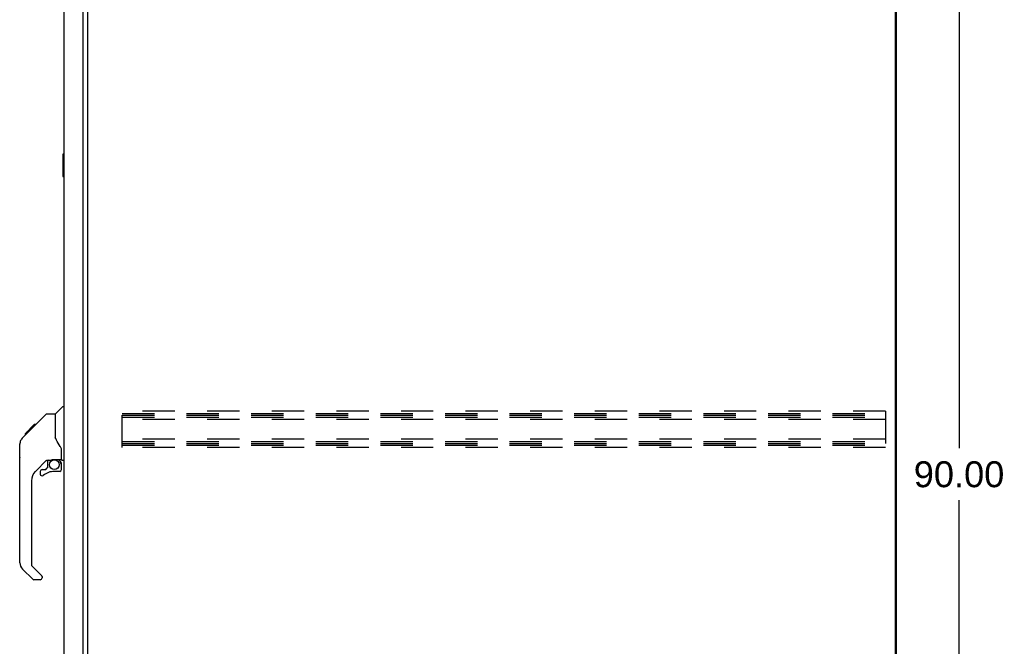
# Model space of a CAD drawing. Header units: inches. Extents: x 0 to 262, y 0 to 169.
# Tile 12 of 17: x 139 to 183, y 56 to 84. Entities that reach past the tile are written whole.
import ezdxf

# ---------------------------------------------------------------- set-up
doc = ezdxf.new("R2010")
doc.units = ezdxf.units.IN
doc.header["$LTSCALE"] = 14.384615
doc.header["$MEASUREMENT"] = 0
doc.linetypes.add('HIDDEN', pattern=[0.2, 0.1, -0.1])
doc.layers.get('0').update_dxf_attribs({"linetype": 'CONTINUOUS'})
doc.layers.add('DEFAULT_2', color=8, linetype='HIDDEN')
doc.layers.add('DIMENSIONS', color=7, linetype='CONTINUOUS')
doc.styles.get("Standard").update_dxf_attribs({"font": 'arial.ttf'})
doc.dimstyles.new('DIMSTYLE_2', dxfattribs={"dimtxt": 1.153846, "dimasz": 1.538462, "dimexe": 0.09, "dimexo": 0.07, "dimgap": 0.0375, "dimtad": 0, "dimtih": 1, "dimtoh": 1, "dimzin": 4, "dimdsep": 46, "dimtxsty": 'Standard', "dimblk": '_FILLED', "dimblk1": '_FILLED', "dimblk2": '_FILLED', "dimcen": 0.09, "dimazin": 1, "dimtfac": 1, "dimtdec": 3, "dimtofl": 0, "dimtmove": 0, "dimatfit": 3, "dimldrblk": '_FILLED', "dimfxl": 1, "dimtolj": 1, "dimtzin": 4, "dimarcsym": 0})

# ---------------------------------------------------------------- blocks, each defined once
blk = doc.blocks.new('_FILLED')
at = {"color": 0, "linetype": 'ByBlock'}
blk.add_solid([(0, 0), (-1, 0.2), (-1, -0.2)], dxfattribs=at)
blk = doc.blocks.new('*D3')
at = {"layer": 'DIMENSIONS', "color": 2, "linetype": 'Continuous'}
for p, q in [((178.998, 108.423), (182.213, 108.423)), ((180.829, 108.423), (180.829, 64.577)), ((180.829, 18.423), (180.829, 62.269)), ((178.998, 18.423), (182.213, 18.423))]:
    blk.add_line(p, q, dxfattribs=at)
at = {"layer": 'DIMENSIONS', "color": 2, "linetype": 'Continuous', "xscale": 1.5384615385, "yscale": 1.5384615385, "zscale": 1.5384615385}
for p, rotation in [((180.829, 108.423), 90), ((180.829, 18.423), 270)]:
    blk.add_blockref('_FILLED', p, dxfattribs=dict(at, rotation=rotation))
at = {"layer": 'DIMENSIONS', "color": 2, "linetype": 'Continuous', "insert": (180.829, 64), "char_height": 1.1538, "width": 4.03203, "attachment_point": 2, "line_spacing_factor": 0.9}
blk.add_mtext('90.00', dxfattribs=at)

msp = doc.modelspace()

# ---------------------------------------------------------------- linework, layer by layer
at = {"color": 3, "linetype": 'Continuous'}
for p, q in [((178.033, 108.319), (178.033, 18.527)), ((177.981, 108.256), (177.981, 18.589)), ((140.975, 25.419), (140.975, 105.426)), ((141.829, 25.297), (141.829, 105.549)), ((142.033, 25.715), (142.033, 105.13))]:
    msp.add_line(p, q, dxfattribs=at)
at = {"color": 7, "linetype": 'Continuous'}
for p, q in [((140.915, 77.658), (140.915, 76.688)), ((140.975, 77.673), (140.93, 77.673)), ((140.962, 77.573), (140.962, 76.773)), ((140.93, 76.673), (140.975, 76.673)), ((140.587, 66.118), (140.885, 66.415)), ((140.975, 66.427), (140.913, 66.427)), ((139.541, 65.465), (140.165, 66.089)), ((140.221, 66.112), (140.582, 66.112)), ((140.582, 66.112), (140.582, 65.007)), ((139.232, 65.223), (139.641, 65.632)), ((139.4, 65.324), (139.533, 65.457)), ((139.466, 65.39), (139.4, 65.39)), ((139.427, 65.35), (139.4, 65.323)), ((139.461, 65.385), (139.427, 65.35)), ((139.505, 65.429), (139.461, 65.385)), ((139.549, 65.472), (139.482, 65.472)), ((139.541, 65.465), (139.505, 65.429)), ((139.625, 65.549), (139.558, 65.549)), ((139.708, 65.632), (139.641, 65.632)), ((139.642, 65.632), (139.644, 65.634)), ((139.642, 65.633), (139.709, 65.633)), ((139.644, 65.634), (139.71, 65.634)), ((139.122, 65.045), (139.4, 65.323)), ((139.228, 65.219), (139.231, 65.222)), ((139.228, 65.219), (139.295, 65.219)), ((139.231, 65.222), (139.298, 65.222)), ((139.299, 65.223), (139.232, 65.223)), ((139.38, 65.304), (139.313, 65.304)), ((140.602, 65.015), (140.582, 65.07)), ((140.631, 64.947), (140.602, 65.015)), ((138.995, 64.185), (138.995, 64.772)), ((139.007, 59.484), (139.007, 64.768)), ((140.857, 64.084), (140.857, 64.491)), ((140.193, 64.05), (139.692, 63.549)), ((140.227, 64.04), (140.227, 63.713)), ((140.269, 64.045), (140.357, 64.045)), ((140.535, 64.086), (140.542, 64.086)), ((140.542, 64.086), (140.837, 64.086)), ((140.72, 64.086), (140.8, 64.006)), ((140.897, 64.045), (140.975, 64.045)), ((139.991, 63.63), (140.144, 63.63)), ((140.152, 63.633), (140.224, 63.705)), ((140.792, 63.999), (140.785, 63.992)), ((140.837, 63.867), (140.857, 63.867)), ((140.857, 63.63), (140.857, 63.867)), ((139.912, 63.551), (139.912, 63.432)), ((140.778, 63.551), (140.542, 63.551)), ((139.519, 63.131), (139.519, 59.398)), ((139.574, 58.753), (139.122, 59.205)), ((139.542, 59.342), (139.977, 58.907)), ((139.991, 58.873), (139.991, 58.809)), ((139.912, 58.73), (139.63, 58.73))]:
    msp.add_line(p, q, dxfattribs=at)
for points in [[(140.96, 77.609), (140.961, 77.603), (140.961, 77.597), (140.962, 77.591), (140.962, 77.585), (140.962, 77.579), (140.962, 77.573)], [(140.962, 76.773), (140.962, 76.767), (140.962, 76.76), (140.962, 76.754), (140.961, 76.748), (140.961, 76.742), (140.96, 76.737)], [(140.165, 66.089), (140.172, 66.095), (140.181, 66.101), (140.19, 66.106), (140.2, 66.109), (140.21, 66.111), (140.221, 66.112)], [(139.122, 65.045), (139.103, 65.025), (139.077, 64.992), (139.055, 64.956), (139.037, 64.919), (139.023, 64.879), (139.013, 64.839), (139.008, 64.797), (139.007, 64.768)], [(140.804, 64.662), (140.755, 64.732), (140.706, 64.809), (140.666, 64.88), (140.631, 64.947)], [(140.857, 64.491), (140.856, 64.515), (140.851, 64.55), (140.843, 64.584), (140.83, 64.616), (140.815, 64.645), (140.804, 64.662)], [(140.357, 64.045), (140.366, 64.046), (140.374, 64.048), (140.384, 64.051), (140.396, 64.055), (140.409, 64.059), (140.424, 64.065), (140.44, 64.07), (140.458, 64.075), (140.477, 64.079), (140.496, 64.083), (140.516, 64.085), (140.535, 64.086)], [(140.837, 63.867), (140.837, 63.881), (140.835, 63.895), (140.832, 63.909), (140.828, 63.922), (140.824, 63.935), (140.818, 63.948), (140.811, 63.96), (140.803, 63.971), (140.795, 63.982), (140.785, 63.992)], [(140.8, 64.006), (140.799, 64.006), (140.799, 64.006), (140.798, 64.005), (140.797, 64.004), (140.795, 64.003), (140.792, 63.999)]]:
    msp.add_lwpolyline(points, dxfattribs=at)
msp.add_circle((140.542, 63.846), 0.217, dxfattribs=at)
for centre, radius, start, end in [((140.93, 77.658), 0.015, 90, 180), ((140.96, 77.658), 0.015, 0, 90), ((140.93, 76.688), 0.015, 180, 270), ((140.96, 76.688), 0.015, 270, 360), ((140.913, 66.387), 0.0394, 90, 135), ((140.601, 66.104), 0.0197, 135, 180), ((139.015, 64.772), 0.0197, 110.9631, 180), ((139.015, 64.185), 0.0197, 180, 246.393), ((140.269, 63.848), 0.197, 90, 127.4405), ((140.837, 64.106), 0.0197, 270, 360), ((140.897, 64.084), 0.0394, 180, 270), ((139.991, 63.551), 0.0787, 90, 180), ((140.144, 63.641), 0.0118, 270, 315), ((140.215, 63.713), 0.0118, 315, 360), ((140.778, 63.63), 0.0787, 270, 360), ((140.66, 63.867), 0.197, 0, 45), ((140.109, 63.131), 0.591, 135, 180), ((139.991, 63.432), 0.0787, 180, 309.5212), ((140.542, 62.763), 0.787, 90, 129.5212), ((139.4, 59.484), 0.394, 180, 225), ((139.597, 59.398), 0.0787, 180, 225), ((139.912, 58.809), 0.0787, 270, 360), ((139.944, 58.873), 0.0472, 0, 45), ((139.63, 58.809), 0.0787, 225, 270)]:
    msp.add_arc(centre, radius, start, end, dxfattribs=at)
at = {"layer": 'DEFAULT_2', "color": 8, "linetype": 'HIDDEN'}
for p, q in [((143.554, 64.61), (143.554, 66.235)), ((177.554, 66.235), (143.554, 66.235)), ((177.554, 66.235), (177.554, 64.61)), ((143.554, 66.131), (177.554, 66.131)), ((143.554, 66.048), (177.554, 66.048)), ((143.554, 65.964), (177.554, 65.964)), ((177.554, 65.86), (143.554, 65.86)), ((177.554, 64.985), (143.554, 64.985)), ((143.554, 64.881), (177.554, 64.881)), ((143.554, 64.798), (177.554, 64.798)), ((143.554, 64.714), (177.554, 64.714)), ((177.554, 64.61), (143.554, 64.61))]:
    msp.add_line(p, q, dxfattribs=at)

# ---------------------------------------------------------------- dimensions: what is measured, and where the dimension line sits
at = {"layer": 'DIMENSIONS', "color": 2, "linetype": 'Continuous'}
dim = msp.add_linear_dim(base=(180.829, 108.423), p1=(178.928, 18.423), p2=(178.928, 108.423), angle=90, dimstyle='DIMSTYLE_2', dxfattribs=at)
dim.commit()
dim.dimension.update_dxf_attribs({"geometry": '*D3', "text_midpoint": (180.824, 63.416), "dimtype": 160})

doc.saveas('drawing.dxf')
